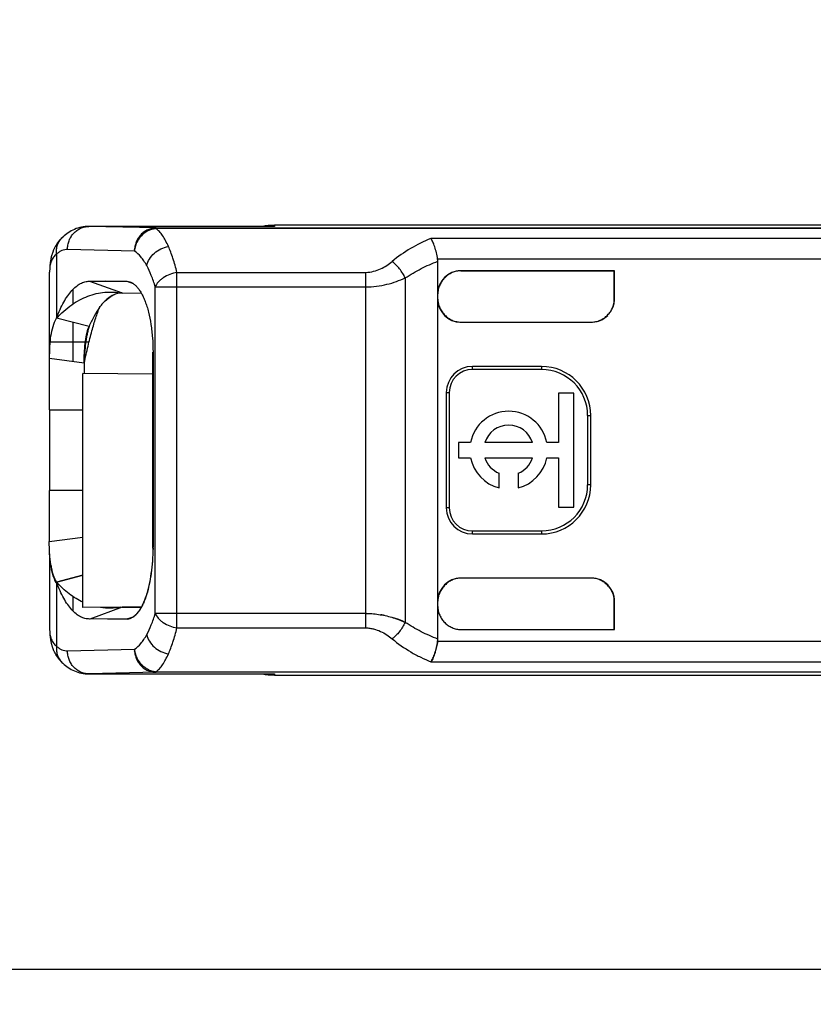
# Model space of a CAD drawing. Header units: millimetres. Extents: x 0 to 210, y 0 to 297.
# Tile 6 of 49: x 63.163 to 64.146, y 144.672 to 145.891. Entities that reach past the tile are written whole.
import ezdxf
from ezdxf.enums import TextEntityAlignment as Align

# ---------------------------------------------------------------- set-up
doc = ezdxf.new("R2010")
doc.units = ezdxf.units.MM
doc.header["$LTSCALE"] = 19.36
doc.layers.get('0').update_dxf_attribs({"linetype": 'CONTINUOUS'})
doc.layers.add('INTF_BLANK', color=7, linetype='CONTINUOUS')
doc.layers.add('Z_DIM_2D', color=7, linetype='CONTINUOUS')
doc.styles.add('TEXTSTYLE_3', font='helveticaneueltw1g-ltcn.otf')
doc.styles.add('TEXTSTYLE_4', font='gdt', dxfattribs={"width": 0.7})
doc.dimstyles.new('DIMSTYLE_2', dxfattribs={"dimtxt": 2.1, "dimasz": 3.5, "dimexe": 1.5, "dimexo": 0, "dimgap": 0.525, "dimtad": 1, "dimlfac": 7.000007, "dimdsep": 46, "dimtxsty": 'TEXTSTYLE_3', "dimblk": '_FILLED', "dimblk1": '_FILLED', "dimblk2": '_FILLED', "dimcen": 0.09, "dimclrt": 5, "dimazin": 2, "dimtol": 1, "dimtp": 0.3, "dimtm": 0.3, "dimtfac": 1, "dimtofl": 0, "dimtmove": 0, "dimatfit": 3, "dimldrblk": '_FILLED', "dimfxl": 0, "dimtolj": 1, "dimarcsym": 0})

# ---------------------------------------------------------------- blocks, each defined once
blk = doc.blocks.new('*D13')
at = {"layer": 'Z_DIM_2D', "color": 2, "linetype": 'Continuous', "transparency": 16777216}
for p, q in [((62.2036, 148.0865), (58.3212, 148.0865)), ((59.8212, 148.0865), (59.8212, 147.9151)), ((59.8212, 147.7437), (59.8212, 147.9151)), ((59.8212, 147.9151), (59.8212, 138.9946)), ((63.8464, 147.7437), (58.3212, 147.7437))]:
    blk.add_line(p, q, dxfattribs=at)
at = {"layer": 'Z_DIM_2D', "color": 5, "linetype": 'Continuous', "transparency": 16777216}
for s, height, style, p in [('0.3', 1.47, 'TEXTSTYLE_3', (58.9812, 146.704)), ('`', 1.47, 'TEXTSTYLE_4', (58.9812, 144.2357)), ('2.4', 2.1, 'TEXTSTYLE_3', (59.2962, 142.5207))]:
    blk.add_text(s, height=height, rotation=90, dxfattribs=dict(at, style=style)).set_placement(p, align=Align.RIGHT)
blk = doc.blocks.new('_FILLED')
at = {"color": 0, "linetype": 'ByBlock'}
blk.add_solid([(0, 0), (-1, 0.125), (-1, -0.125)], dxfattribs=at)
blk = doc.blocks.new('_NONE')
blk = doc.blocks.new('*D14')
at = {"layer": 'Z_DIM_2D', "color": 2, "linetype": 'Continuous', "transparency": 16777216}
for p, q in [((72.4679, 145.1151), (69.6723, 145.1151)), ((71.1723, 145.1151), (71.1723, 144.9151)), ((71.1723, 144.7151), (71.1723, 144.9151)), ((71.1723, 144.9151), (71.1723, 136.0964))]:
    blk.add_line(p, q, dxfattribs=at)
at = {"layer": 'Z_DIM_2D', "color": 5, "linetype": 'Continuous', "transparency": 16777216}
for s, height, style, p in [('0.3', 1.47, 'TEXTSTYLE_3', (70.3323, 143.8058)), ('`', 1.47, 'TEXTSTYLE_4', (70.3323, 141.3375)), ('2.8', 2.1, 'TEXTSTYLE_3', (70.6473, 139.6225))]:
    blk.add_text(s, height=height, rotation=90, dxfattribs=dict(at, style=style)).set_placement(p, align=Align.RIGHT)

msp = doc.modelspace()

# ---------------------------------------------------------------- linework, layer by layer
at = {"color": 9, "linetype": 'Continuous'}
for p, q in [((63.2485, 145.6352), (63.2486, 145.6352)), ((63.2485, 145.6352), (63.2486, 145.6352)), ((63.4786, 145.6352), (63.249, 145.6352)), ((63.332, 145.6332), (63.249, 145.6352)), ((63.4786, 145.6365), (63.4786, 145.6352)), ((63.332, 145.6332), (64.7303, 145.6332)), ((63.332, 145.633), (63.332, 145.6332)), ((63.332, 145.6324), (63.332, 145.633)), ((64.7303, 145.6324), (63.332, 145.6324)), ((63.2163, 145.6219), (63.2163, 145.622)), ((64.7486, 145.6202), (63.6723, 145.6202)), ((63.2086, 145.6008), (63.2086, 145.5218)), ((63.3051, 145.6046), (63.2221, 145.6066)), ((64.7486, 145.5946), (63.6808, 145.5946)), ((63.2, 145.4718), (63.2, 145.5786)), ((63.3577, 145.1378), (63.3577, 145.5782)), ((63.3577, 145.5782), (63.592, 145.5782)), ((63.592, 145.1557), (63.592, 145.5782)), ((63.7096, 145.5801), (63.7096, 145.5802)), ((63.6406, 145.5713), (63.6406, 145.1447)), ((63.2286, 145.5567), (63.2286, 145.5388)), ((63.3309, 145.1557), (63.3309, 145.5602)), ((63.3309, 145.5602), (63.592, 145.5602)), ((63.2286, 145.5163), (63.2286, 145.4679)), ((63.2008, 145.4923), (63.2443, 145.4923)), ((63.2447, 145.4923), (63.249, 145.4923)), ((63.7238, 145.458), (63.7238, 145.4618)), ((63.8095, 145.4618), (63.8095, 145.458)), ((63.6915, 145.4294), (63.6952, 145.4294)), ((63.2, 145.408), (63.2413, 145.408)), ((63.8667, 145.4008), (63.8705, 145.4008)), ((63.2413, 145.308), (63.2, 145.308)), ((63.8705, 145.3151), (63.8667, 145.3151)), ((63.6952, 145.2865), (63.6915, 145.2865)), ((63.7238, 145.2542), (63.7238, 145.258)), ((63.8095, 145.258), (63.8095, 145.2542)), ((63.2, 145.2297), (63.2, 145.1374)), ((63.2086, 145.1942), (63.2086, 145.1152)), ((63.2286, 145.177), (63.2286, 145.1591)), ((63.592, 145.1557), (63.3309, 145.1557)), ((63.3577, 145.1378), (63.592, 145.1378)), ((63.7095, 145.1358), (63.7095, 145.1358)), ((63.2221, 145.1094), (63.3051, 145.1113)), ((63.6808, 145.1214), (64.7486, 145.1214)), ((63.6725, 145.0958), (64.7486, 145.0958)), ((63.332, 145.0828), (63.249, 145.0808)), ((63.249, 145.0808), (63.4786, 145.0808)), ((63.332, 145.0835), (64.7303, 145.0835)), ((63.332, 145.083), (63.332, 145.0835)), ((63.332, 145.0828), (63.332, 145.083)), ((64.7303, 145.0828), (63.332, 145.0828)), ((63.4786, 145.0808), (63.4786, 145.0794))]:
    msp.add_line(p, q, dxfattribs=at)
at = {"color": 7, "linetype": 'Continuous'}
for p, q in [((63.2486, 145.6352), (63.2485, 145.6352)), ((63.2485, 145.6352), (63.2486, 145.6352)), ((63.2489, 145.6352), (63.2488, 145.6352)), ((63.2489, 145.6352), (63.249, 145.6352)), ((63.3226, 145.6299), (63.3226, 145.6299)), ((63.3226, 145.6299), (63.3226, 145.6299)), ((63.7095, 145.5801), (63.7095, 145.5802)), ((63.7095, 145.5802), (63.7096, 145.5801)), ((63.7095, 145.5802), (63.7096, 145.5801)), ((63.2493, 145.5672), (63.2962, 145.5671)), ((63.2496, 145.5672), (63.2897, 145.5527)), ((63.2962, 145.5669), (63.2698, 145.5671)), ((63.3038, 145.5642), (63.2962, 145.5669)), ((63.2897, 145.5527), (63.2897, 145.5527)), ((63.2897, 145.5527), (63.3136, 145.5525)), ((63.2761, 145.5485), (63.2762, 145.5486)), ((63.2761, 145.5485), (63.2762, 145.5486)), ((63.262, 145.5349), (63.262, 145.5348)), ((63.2085, 145.5216), (63.2086, 145.5218)), ((63.2086, 145.5215), (63.2087, 145.5217)), ((63.2489, 145.511), (63.2086, 145.5215)), ((63.2488, 145.511), (63.2488, 145.5111)), ((63.2488, 145.511), (63.2488, 145.5111)), ((63.2488, 145.511), (63.2488, 145.511)), ((63.328, 145.2373), (63.328, 145.4794)), ((63.328, 145.4794), (63.3281, 145.4794)), ((63.3281, 145.4794), (63.3281, 145.2373)), ((63.2, 145.408), (63.2, 145.4718)), ((63.2, 145.4718), (63.2428, 145.466)), ((63.2428, 145.466), (63.2428, 145.4658)), ((63.2428, 145.466), (63.2429, 145.466)), ((63.2428, 145.466), (63.2429, 145.466)), ((63.2413, 145.1629), (63.2413, 145.4531)), ((63.2, 145.2448), (63.2, 145.308)), ((63.1996, 145.2447), (63.2413, 145.2503)), ((63.328, 145.2366), (63.328, 145.2365)), ((63.2086, 145.1945), (63.2413, 145.203)), ((63.2086, 145.1942), (63.2085, 145.1945)), ((63.2089, 145.1935), (63.2094, 145.1936)), ((63.2897, 145.1633), (63.2498, 145.1488)), ((63.2897, 145.1633), (63.3135, 145.1635)), ((63.2962, 145.1489), (63.2494, 145.1488)), ((63.2723, 145.1488), (63.2962, 145.149)), ((63.2962, 145.149), (63.3047, 145.1521)), ((63.2965, 145.1489), (63.304, 145.1516)), ((63.2996, 145.1495), (63.2996, 145.1495)), ((63.2996, 145.1495), (63.2996, 145.1495)), ((63.592, 145.1378), (63.592, 145.1557)), ((63.5926, 145.1557), (63.592, 145.1557)), ((63.3128, 145.0934), (63.3127, 145.0935)), ((63.2485, 145.0808), (63.2486, 145.0808)), ((63.2489, 145.0808), (63.2488, 145.0808)), ((63.2489, 145.0808), (63.2489, 145.0808)), ((62.2036, 144.7151), (141.2035, 144.7151))]:
    msp.add_line(p, q, dxfattribs=at)
at = {"color": 6, "linetype": 'Continuous'}
for p, q in [((63.2489, 145.6352), (63.2487, 145.6352)), ((64.828, 145.6365), (63.4786, 145.6365)), ((63.2163, 145.6219), (63.216, 145.6217)), ((63.2163, 145.622), (63.2163, 145.6219)), ((63.681, 145.124), (63.681, 145.5919)), ((63.9, 145.5802), (63.7096, 145.5802)), ((63.7096, 145.5801), (63.8996, 145.5801)), ((63.8996, 145.5801), (63.9, 145.5802)), ((63.8996, 145.5444), (63.8996, 145.5801)), ((63.9, 145.5452), (63.9, 145.5802)), ((63.8996, 145.5444), (63.9, 145.5452)), ((63.7095, 145.5166), (63.8714, 145.5166)), ((63.2429, 145.466), (63.2429, 145.4531)), ((63.328, 145.4523), (63.2413, 145.4531)), ((63.8095, 145.4618), (63.7238, 145.4618)), ((63.8095, 145.458), (63.7238, 145.458)), ((63.6915, 145.4294), (63.6915, 145.2865)), ((63.6952, 145.4294), (63.6952, 145.2865)), ((63.8307, 145.4285), (63.8307, 145.3674)), ((63.8497, 145.4285), (63.8307, 145.4285)), ((63.8497, 145.2874), (63.8497, 145.4285)), ((63.2, 145.408), (63.2, 145.308)), ((63.8667, 145.3151), (63.8667, 145.4008)), ((63.8705, 145.3151), (63.8705, 145.4008)), ((63.7068, 145.3674), (63.7068, 145.3485)), ((63.7216, 145.3674), (63.7068, 145.3674)), ((63.7984, 145.3674), (63.7393, 145.3674)), ((63.8307, 145.3674), (63.8161, 145.3674)), ((63.7068, 145.3485), (63.7216, 145.3485)), ((63.7393, 145.3485), (63.7984, 145.3485)), ((63.8161, 145.3485), (63.8307, 145.3485)), ((63.8307, 145.3485), (63.8307, 145.2874)), ((63.757, 145.3113), (63.757, 145.3293)), ((63.7807, 145.3293), (63.7807, 145.3113)), ((63.8307, 145.2874), (63.8497, 145.2874)), ((63.7238, 145.258), (63.8095, 145.258)), ((63.7238, 145.2542), (63.8095, 145.2542)), ((63.8714, 145.1994), (63.7095, 145.1994)), ((63.8996, 145.1358), (63.8996, 145.172)), ((63.2897, 145.1633), (63.2413, 145.1629)), ((63.9, 145.1358), (63.9, 145.1708)), ((63.2, 145.1374), (63.2, 145.1366)), ((63.7095, 145.1358), (63.9, 145.1358)), ((63.7095, 145.1358), (63.8996, 145.1358)), ((63.8996, 145.1358), (63.9, 145.1358)), ((63.2489, 145.0808), (63.2485, 145.0808)), ((63.2486, 145.0808), (63.2485, 145.0808)), ((63.4786, 145.0794), (64.828, 145.0794))]:
    msp.add_line(p, q, dxfattribs=at)
for points in [[(63.216, 145.6217), (63.2156, 145.6213), (63.2152, 145.621), (63.2149, 145.6206), (63.2145, 145.6202), (63.2141, 145.6199), (63.2138, 145.6195), (63.2134, 145.6191), (63.2131, 145.6187), (63.2127, 145.6183), (63.2124, 145.6179), (63.212, 145.6175), (63.2117, 145.6171), (63.2114, 145.6167), (63.2111, 145.6163), (63.2107, 145.6159), (63.2104, 145.6155), (63.2101, 145.6151), (63.2098, 145.6147), (63.2095, 145.6142), (63.2092, 145.6138), (63.2089, 145.6134), (63.2086, 145.6129), (63.2084, 145.6125), (63.2081, 145.612), (63.2078, 145.6116), (63.2075, 145.6111), (63.2073, 145.6107), (63.207, 145.6102), (63.2067, 145.6097), (63.2065, 145.6092), (63.2062, 145.6087), (63.206, 145.6083), (63.2057, 145.6078), (63.2055, 145.6073), (63.2053, 145.6067), (63.205, 145.6062), (63.2048, 145.6057), (63.2046, 145.6052), (63.2044, 145.6046), (63.2042, 145.6041), (63.204, 145.6036), (63.2038, 145.603), (63.2036, 145.6024), (63.2034, 145.6019), (63.2032, 145.6013), (63.203, 145.6007), (63.2028, 145.6001), (63.2026, 145.5995), (63.2025, 145.5989), (63.2023, 145.5983), (63.2021, 145.5977), (63.202, 145.597), (63.2018, 145.5964), (63.2017, 145.5957), (63.2015, 145.5951), (63.2014, 145.5944), (63.2013, 145.5937), (63.2011, 145.593), (63.201, 145.5923), (63.2009, 145.5916), (63.2008, 145.5908), (63.2007, 145.5901), (63.2006, 145.5893), (63.2005, 145.5885), (63.2004, 145.5877), (63.2004, 145.5869), (63.2003, 145.586), (63.2002, 145.5851), (63.2002, 145.5843), (63.2001, 145.5833), (63.2001, 145.5824), (63.2001, 145.5815), (63.2, 145.5805), (63.2, 145.5795), (63.2, 145.5786)], [(63.2, 145.1366), (63.2, 145.1357), (63.2, 145.1348), (63.2001, 145.134), (63.2001, 145.1332), (63.2001, 145.1323), (63.2002, 145.1315), (63.2002, 145.1307), (63.2003, 145.13), (63.2003, 145.1292), (63.2004, 145.1284), (63.2005, 145.1276), (63.2006, 145.1269), (63.2007, 145.1261), (63.2008, 145.1254), (63.2009, 145.1246), (63.201, 145.1239), (63.2011, 145.1232), (63.2012, 145.1225), (63.2014, 145.1218), (63.2015, 145.1211), (63.2016, 145.1204), (63.2018, 145.1197), (63.2019, 145.1191), (63.2021, 145.1184), (63.2022, 145.1178), (63.2024, 145.1172), (63.2026, 145.1166), (63.2028, 145.116), (63.2029, 145.1154), (63.2031, 145.1148), (63.2033, 145.1142), (63.2035, 145.1136), (63.2037, 145.1131), (63.2039, 145.1125), (63.2041, 145.1119), (63.2043, 145.1114), (63.2046, 145.1108), (63.2048, 145.1103), (63.205, 145.1098), (63.2053, 145.1092), (63.2055, 145.1087), (63.2058, 145.1082), (63.206, 145.1077), (63.2063, 145.1072), (63.2065, 145.1067), (63.2068, 145.1062), (63.2071, 145.1057), (63.2073, 145.1052), (63.2076, 145.1047), (63.2079, 145.1042), (63.2082, 145.1038), (63.2085, 145.1033), (63.2088, 145.1028), (63.2091, 145.1024), (63.2094, 145.1019), (63.2097, 145.1015), (63.21, 145.101), (63.2103, 145.1006), (63.2106, 145.1002), (63.2109, 145.0998), (63.2113, 145.0993), (63.2116, 145.0989), (63.212, 145.0985), (63.2123, 145.0981), (63.2126, 145.0977), (63.213, 145.0973), (63.2133, 145.0969), (63.2137, 145.0965), (63.2141, 145.0961), (63.2144, 145.0957), (63.2148, 145.0954), (63.2152, 145.095), (63.2156, 145.0946), (63.216, 145.0943), (63.2162, 145.094)]]:
    msp.add_lwpolyline(points, dxfattribs=at)
at = {"color": 9, "linetype": 'Continuous'}
for centre, radius, start, end in [((63.249, 145.6099), 0.0252, 90.142, 90.9188), ((63.7424, 145.4477), 0.1862, 112.1139, 129.3351), ((63.2317, 145.111), 0.023, 227.5248, 227.7077), ((63.249, 145.106), 0.0252, 268.8744, 269.8566)]:
    msp.add_arc(centre, radius, start, end, dxfattribs=at)
at = {"color": 7, "linetype": 'Continuous'}
for centre, radius, start, end in [((63.2485, 145.6168), 0.0184, 89.1879, 89.8058), ((63.2485, 145.6186), 0.0165, 88.5887, 89.7784), ((63.2486, 145.622), 0.0132, 89.0467, 89.7719), ((63.2486, 145.6216), 0.0136, 88.4478, 89.0475), ((63.3361, 145.602), 0.0311, 136.0371, 151.3679), ((63.3356, 145.6024), 0.0305, 139.2186, 139.7122), ((63.3357, 145.6024), 0.0305, 138.71, 139.2185), ((63.3357, 145.6023), 0.0306, 138.1989, 138.71), ((63.3357, 145.6024), 0.0305, 137.6984, 138.1993), ((63.3355, 145.6025), 0.0302, 137.175, 137.6984), ((63.3357, 145.6023), 0.0306, 136.6102, 137.1732), ((63.3365, 145.6016), 0.0316, 136.0303, 136.61), ((63.3357, 145.6023), 0.0306, 135.409, 136.0184), ((63.3347, 145.6038), 0.0288, 114.9956, 115.2541), ((63.3347, 145.6038), 0.0288, 114.6147, 114.8599), ((63.3341, 145.6063), 0.0262, 94.6095, 95.156), ((63.3341, 145.6024), 0.029, 175.0904, 175.7049), ((63.3343, 145.6024), 0.0293, 173.2572, 173.8681), ((63.3343, 145.6024), 0.0292, 173.8681, 174.4779), ((63.3342, 145.6024), 0.0291, 174.4779, 175.0904), ((63.3345, 145.6024), 0.0294, 172.0237, 172.6413), ((63.3344, 145.6024), 0.0293, 172.6413, 173.2571), ((63.7095, 145.5516), 0.0286, 90.0005, 180), ((63.7095, 145.5521), 0.0281, 91.8837, 102.2278), ((63.7095, 145.5515), 0.0286, 90.0127, 101.0145), ((63.7095, 145.5519), 0.0282, 90.0052, 91.8788), ((63.2895, 145.5311), 0.0216, 89.5923, 91.8031), ((63.7095, 145.5451), 0.0286, 180, 269.9889), ((63.7057, 145.5451), 0.0248, 180.0026, 180.8666), ((63.8722, 145.5448), 0.0275, 335.524, 345.5793), ((63.871, 145.5448), 0.0286, 339.676, 346.1684), ((63.871, 145.5448), 0.0287, 346.1921, 359.2511), ((63.8714, 145.5452), 0.0286, 359.417, 359.9952), ((63.8714, 145.5452), 0.0286, 270.0048, 314.9993), ((63.0897, 145.2392), 0.2383, 359.3757, 359.5489), ((63.7095, 145.1708), 0.0286, 90.0111, 180), ((63.8714, 145.1708), 0.0286, 0.0048, 89.9952), ((63.7058, 145.1708), 0.0248, 179.1341, 179.312), ((63.7059, 145.1708), 0.0249, 179.3123, 179.9954), ((63.8711, 145.1712), 0.0286, 1.8308, 20.308), ((63.8387, 145.153), 0.0639, 16.2017, 17.4043), ((63.7095, 145.1643), 0.0286, 180, 180.5786), ((63.2956, 145.1625), 0.0137, 272.832, 287.0922), ((63.2952, 145.1638), 0.015, 287.3579, 294.3084), ((63.5916, 145.0557), 0.1001, 89.3764, 89.7441), ((63.5898, 145.0347), 0.1212, 78.0014, 80.1171), ((63.7095, 145.1643), 0.0286, 269.4213, 269.9995), ((63.3343, 145.1135), 0.0292, 184.2953, 184.9147), ((63.3344, 145.1135), 0.0294, 184.9147, 185.5277), ((63.3345, 145.1136), 0.0294, 185.5276, 186.1345), ((63.3346, 145.1136), 0.0295, 186.1345, 186.7361), ((63.3346, 145.1136), 0.0296, 186.7361, 187.3293), ((63.5615, 145.1402), 0.1208, 350.8642, 351.0172), ((63.3347, 145.1136), 0.0296, 187.3294, 188.027), ((63.3362, 145.114), 0.0312, 208.6466, 220.7643), ((63.336, 145.1139), 0.0309, 220.7855, 221.2647), ((63.3359, 145.1138), 0.0308, 221.3784, 223.9862), ((63.3358, 145.1137), 0.0307, 223.9854, 226.5809), ((63.3345, 145.1124), 0.0288, 223.9543, 224.5876), ((63.3357, 145.1137), 0.0306, 226.5822, 226.8025), ((63.2485, 145.0992), 0.0184, 270.1889, 271.294), ((63.2485, 145.0979), 0.0171, 270.2141, 271.4054), ((63.2486, 145.0934), 0.0126, 270.0902, 271.1661), ((63.2486, 145.0925), 0.0117, 270.0001, 271.1582), ((63.2483, 145.1088), 0.028, 271.1263, 271.2626), ((63.3341, 145.1092), 0.0257, 264.7425, 265.3967)]:
    msp.add_arc(centre, radius, start, end, dxfattribs=at)
at = {"color": 6, "linetype": 'Continuous'}
for centre, radius, start, end in [((63.4786, 145.5508), 0.0857, 90.0003, 100.2808), ((63.4776, 145.5493), 0.0859, 89.3565, 90), ((63.6641, 145.592), 0.0169, 359.9385, 8.9014), ((63.7238, 145.4294), 0.0323, 90, 180), ((63.7238, 145.4294), 0.0286, 90, 180), ((63.8095, 145.4008), 0.0609, 0, 90), ((63.8095, 145.4008), 0.0571, 0, 90), ((63.7688, 145.358), 0.0482, 11.3273, 168.6727), ((63.7688, 145.358), 0.031, 17.7847, 162.2153), ((63.7688, 145.358), 0.0482, 191.3273, 255.7958), ((63.7688, 145.358), 0.031, 197.7847, 247.568), ((63.7688, 145.358), 0.0482, 284.2042, 348.6727), ((63.7688, 145.358), 0.031, 292.432, 342.2153), ((63.8095, 145.3151), 0.0609, 270, 360), ((63.8095, 145.3151), 0.0571, 270, 0), ((63.7238, 145.2865), 0.0323, 180, 270), ((63.7238, 145.2865), 0.0286, 180, 270), ((63.7095, 145.1645), 0.0286, 258.9291, 269.9871), ((63.6641, 145.124), 0.0169, 351.0986, 0.0625), ((63.4776, 145.1667), 0.0859, 270, 270.643)]:
    msp.add_arc(centre, radius, start, end, dxfattribs=at)
msp.add_ellipse((63.4786, 145.1651), major_axis=(0, -0.0857), ratio=0.999962, start_param=-0.17942, end_param=-0.000005, dxfattribs=at)
for points, knots in [([(63.2485, 145.6352), (63.2455, 145.6352), (63.2394, 145.6345), (63.2308, 145.6318), (63.223, 145.6275), (63.2184, 145.6239), (63.2163, 145.622)], [0, 0, 0, 0, 0.25656, 0.509628, 0.757261, 1, 1, 1, 1]), ([(63.3472, 145.6103), (63.3461, 145.6128), (63.3439, 145.6174), (63.3402, 145.6235), (63.3363, 145.6285), (63.3334, 145.6313), (63.332, 145.6324)], [0, 0, 0, 0, 0.298663, 0.563784, 0.79661, 1, 1, 1, 1]), ([(63.6808, 145.5946), (63.6803, 145.5972), (63.6794, 145.6024), (63.6777, 145.6085), (63.6761, 145.6129), (63.6749, 145.6157), (63.6737, 145.6181), (63.6728, 145.6195), (63.6723, 145.6202)], [0, 0, 0, 0, 0.298671, 0.575542, 0.700176, 0.813243, 0.913462, 1, 1, 1, 1]), ([(63.2163, 145.094), (63.2184, 145.0921), (63.223, 145.0884), (63.2308, 145.0842), (63.2394, 145.0814), (63.2454, 145.0808), (63.2485, 145.0808)], [0, 0, 0, 0, 0.242761, 0.490402, 0.74346, 1, 1, 1, 1])]:
    msp.add_open_spline(points, degree=3, knots=knots, dxfattribs=at)
at = {"color": 9, "linetype": 'Continuous'}
for points, knots in [([(63.2221, 145.6066), (63.2221, 145.6084), (63.2224, 145.6121), (63.2239, 145.6175), (63.2264, 145.6224), (63.2297, 145.6267), (63.2337, 145.6303), (63.2383, 145.633), (63.2433, 145.6347), (63.2468, 145.6351), (63.2485, 145.6352)], [0, 0, 0, 0, 0.128648, 0.256807, 0.38399, 0.509845, 0.634209, 0.757141, 0.878918, 1, 1, 1, 1]), ([(63.332, 145.6332), (63.3302, 145.6332), (63.3267, 145.6328), (63.3216, 145.6311), (63.317, 145.6285), (63.3129, 145.6249), (63.3095, 145.6205), (63.307, 145.6156), (63.3055, 145.6102), (63.3051, 145.6065), (63.3051, 145.6046)], [0, 0, 0, 0, 0.121086, 0.242839, 0.365738, 0.490075, 0.615921, 0.743116, 0.871308, 1, 1, 1, 1]), ([(63.2086, 145.6008), (63.2084, 145.6028), (63.2084, 145.6068), (63.2097, 145.6125), (63.2123, 145.6177), (63.2149, 145.6207), (63.2163, 145.6219)], [0, 0, 0, 0, 0.257636, 0.509271, 0.756011, 1, 1, 1, 1]), ([(63.3204, 145.5865), (63.321, 145.5894), (63.3234, 145.5951), (63.3296, 145.6023), (63.3377, 145.6077), (63.344, 145.6098), (63.3472, 145.6103)], [0, 0, 0, 0, 0.233991, 0.484265, 0.743191, 1, 1, 1, 1]), ([(63.3577, 145.5782), (63.3563, 145.5841), (63.354, 145.5925), (63.3502, 145.6032), (63.3482, 145.608), (63.3472, 145.6103)], [0, 0, 0, 0, 0.535922, 0.777268, 1, 1, 1, 1]), ([(63.2086, 145.6008), (63.2079, 145.6003), (63.2065, 145.5991), (63.2046, 145.597), (63.2031, 145.5946), (63.2015, 145.5909), (63.2002, 145.5856), (63.2, 145.581), (63.2, 145.5786)], [0, 0, 0, 0, 0.112045, 0.22305, 0.335674, 0.452463, 0.706807, 1, 1, 1, 1]), ([(63.2221, 145.6066), (63.2209, 145.6066), (63.2186, 145.6064), (63.2151, 145.6053), (63.2117, 145.6034), (63.2097, 145.6017), (63.2086, 145.6008)], [0, 0, 0, 0, 0.228228, 0.465337, 0.720376, 1, 1, 1, 1]), ([(63.3204, 145.5865), (63.3192, 145.5885), (63.317, 145.5923), (63.3123, 145.5987), (63.3081, 145.6027), (63.3051, 145.6046)], [0, 0, 0, 0, 0.291273, 0.554294, 1, 1, 1, 1]), ([(63.3309, 145.5602), (63.3295, 145.5651), (63.3264, 145.574), (63.3225, 145.5826), (63.3204, 145.5865)], [0, 0, 0, 0, 0.533882, 1, 1, 1, 1]), ([(63.592, 145.5782), (63.5951, 145.5782), (63.6014, 145.5792), (63.61, 145.5823), (63.6177, 145.5865), (63.6223, 145.5899), (63.6244, 145.5917)], [0, 0, 0, 0, 0.265427, 0.522729, 0.768292, 1, 1, 1, 1]), ([(63.6406, 145.5713), (63.6397, 145.5732), (63.6376, 145.5772), (63.6337, 145.5827), (63.6293, 145.5876), (63.626, 145.5905), (63.6244, 145.5917)], [0, 0, 0, 0, 0.245828, 0.506569, 0.764039, 1, 1, 1, 1]), ([(63.6406, 145.5713), (63.6469, 145.5755), (63.66, 145.5832), (63.6739, 145.5893), (63.681, 145.5919)], [0, 0, 0, 0, 0.503954, 1, 1, 1, 1]), ([(63.3577, 145.5782), (63.3548, 145.5776), (63.3488, 145.576), (63.342, 145.5725), (63.3373, 145.5689), (63.3338, 145.5654), (63.3317, 145.5623), (63.3309, 145.5602)], [0, 0, 0, 0, 0.271619, 0.548107, 0.678012, 0.797707, 1, 1, 1, 1]), ([(63.592, 145.5602), (63.5964, 145.5602), (63.6051, 145.5608), (63.6178, 145.5631), (63.6296, 145.5667), (63.637, 145.5697), (63.6406, 145.5713)], [0, 0, 0, 0, 0.263411, 0.520888, 0.767642, 1, 1, 1, 1]), ([(63.3204, 145.1295), (63.3225, 145.1333), (63.3264, 145.1419), (63.3295, 145.1509), (63.3309, 145.1557)], [0, 0, 0, 0, 0.466128, 1, 1, 1, 1]), ([(63.3309, 145.1557), (63.3318, 145.1536), (63.3339, 145.1504), (63.3375, 145.1469), (63.3421, 145.1434), (63.3488, 145.14), (63.3547, 145.1383), (63.3577, 145.1378)], [0, 0, 0, 0, 0.21062, 0.329154, 0.455284, 0.723581, 1, 1, 1, 1]), ([(63.2, 145.1374), (63.2, 145.1349), (63.2002, 145.1304), (63.2015, 145.125), (63.2031, 145.1214), (63.2046, 145.119), (63.2065, 145.1169), (63.2079, 145.1157), (63.2086, 145.1152)], [0, 0, 0, 0, 0.293927, 0.548517, 0.665072, 0.77736, 0.888079, 1, 1, 1, 1]), ([(63.3472, 145.1056), (63.3482, 145.1079), (63.3502, 145.1128), (63.354, 145.1234), (63.3563, 145.1319), (63.3577, 145.1378)], [0, 0, 0, 0, 0.222734, 0.464086, 1, 1, 1, 1]), ([(63.592, 145.1378), (63.5936, 145.1378), (63.5968, 145.1375), (63.6029, 145.1363), (63.6101, 145.1338), (63.6177, 145.1295), (63.6223, 145.126), (63.6244, 145.1243)], [0, 0, 0, 0, 0.133716, 0.266146, 0.523627, 0.768856, 1, 1, 1, 1]), ([(63.6406, 145.1447), (63.6396, 145.1426), (63.6375, 145.1387), (63.6336, 145.1331), (63.6293, 145.1283), (63.626, 145.1255), (63.6244, 145.1243)], [0, 0, 0, 0, 0.255115, 0.514074, 0.76581, 1, 1, 1, 1]), ([(63.681, 145.124), (63.6739, 145.1267), (63.66, 145.1328), (63.6469, 145.1404), (63.6406, 145.1447)], [0, 0, 0, 0, 0.496854, 1, 1, 1, 1]), ([(63.3051, 145.1113), (63.3081, 145.1133), (63.3123, 145.1172), (63.317, 145.1237), (63.3193, 145.1275), (63.3204, 145.1295)], [0, 0, 0, 0, 0.445666, 0.708686, 1, 1, 1, 1]), ([(63.3204, 145.1295), (63.321, 145.1266), (63.3234, 145.1208), (63.3296, 145.1136), (63.3377, 145.1082), (63.344, 145.1062), (63.3472, 145.1056)], [0, 0, 0, 0, 0.233981, 0.48425, 0.743181, 1, 1, 1, 1]), ([(63.6244, 145.1243), (63.6317, 145.1183), (63.6433, 145.1101), (63.6598, 145.1013), (63.6682, 145.0975), (63.6725, 145.0958)], [0, 0, 0, 0, 0.506051, 0.753856, 1, 1, 1, 1]), ([(63.2086, 145.1151), (63.2084, 145.1132), (63.2084, 145.1092), (63.2097, 145.1034), (63.2123, 145.0983), (63.2148, 145.0953), (63.2162, 145.0941)], [0, 0, 0, 0, 0.257614, 0.509254, 0.756009, 1, 1, 1, 1]), ([(63.2086, 145.1152), (63.2096, 145.1142), (63.2117, 145.1125), (63.2151, 145.1106), (63.2186, 145.1095), (63.2209, 145.1093), (63.2221, 145.1094)], [0, 0, 0, 0, 0.279583, 0.534618, 0.771746, 1, 1, 1, 1]), ([(63.3051, 145.1113), (63.3051, 145.1095), (63.3055, 145.1058), (63.307, 145.1004), (63.3095, 145.0954), (63.3129, 145.0911), (63.317, 145.0875), (63.3217, 145.0848), (63.3267, 145.0832), (63.3302, 145.0828), (63.332, 145.0828)], [0, 0, 0, 0, 0.128693, 0.256885, 0.384081, 0.509926, 0.634263, 0.757161, 0.878914, 1, 1, 1, 1]), ([(63.2485, 145.0808), (63.2468, 145.0808), (63.2433, 145.0813), (63.2383, 145.083), (63.2337, 145.0857), (63.2297, 145.0892), (63.2264, 145.0936), (63.2239, 145.0985), (63.2224, 145.1038), (63.2221, 145.1075), (63.2221, 145.1094)], [0, 0, 0, 0, 0.12108, 0.242857, 0.36579, 0.490155, 0.61601, 0.743193, 0.871352, 1, 1, 1, 1]), ([(63.332, 145.0835), (63.3334, 145.0847), (63.3363, 145.0874), (63.3402, 145.0924), (63.3439, 145.0986), (63.3461, 145.1032), (63.3472, 145.1056)], [0, 0, 0, 0, 0.203381, 0.436204, 0.701328, 1, 1, 1, 1])]:
    msp.add_open_spline(points, degree=3, knots=knots, dxfattribs=at)
at = {"color": 7, "linetype": 'Continuous'}
for points, knots in [([(63.3226, 145.6299), (63.321, 145.6292), (63.3178, 145.6273), (63.315, 145.6249), (63.3137, 145.6236)], [0, 0, 0, 0, 0.497132, 1, 1, 1, 1]), ([(63.332, 145.6324), (63.3304, 145.6323), (63.3272, 145.6317), (63.3241, 145.6306), (63.3226, 145.6299)], [0, 0, 0, 0, 0.496218, 1, 1, 1, 1]), ([(63.3088, 145.6168), (63.3078, 145.615), (63.3061, 145.611), (63.3053, 145.6067), (63.3051, 145.6046)], [0, 0, 0, 0, 0.502585, 1, 1, 1, 1]), ([(63.3053, 145.6065), (63.3056, 145.6083), (63.3064, 145.6119), (63.3079, 145.6152), (63.3088, 145.6169)], [0, 0, 0, 0, 0.497959, 1, 1, 1, 1]), ([(63.7095, 145.5802), (63.7077, 145.5802), (63.704, 145.5798), (63.6987, 145.578), (63.6938, 145.5752), (63.6895, 145.5716), (63.6859, 145.5673), (63.6832, 145.5625), (63.6814, 145.5572), (63.681, 145.5535), (63.681, 145.5516)], [0, 0, 0, 0, 0.124952, 0.249942, 0.374963, 0.5, 0.625037, 0.750058, 0.875048, 1, 1, 1, 1]), ([(63.2086, 145.5218), (63.2099, 145.5253), (63.2126, 145.5319), (63.2172, 145.5411), (63.2221, 145.5489), (63.2272, 145.5555), (63.2325, 145.5606), (63.2379, 145.5644), (63.2436, 145.5667), (63.2474, 145.5672), (63.2493, 145.5672)], [0, 0, 0, 0, 0.175342, 0.334271, 0.477251, 0.605041, 0.71882, 0.820444, 0.912787, 1, 1, 1, 1]), ([(63.2962, 145.5671), (63.2972, 145.567), (63.2993, 145.5665), (63.3024, 145.5652), (63.3053, 145.5631), (63.3082, 145.5603), (63.311, 145.5568), (63.3137, 145.5525), (63.3162, 145.5476), (63.3185, 145.542), (63.3207, 145.5357), (63.3233, 145.5263), (63.3258, 145.5134), (63.3276, 145.4968), (63.3281, 145.4852), (63.3281, 145.4794)], [0, 0, 0, 0, 0.031246, 0.0644, 0.100679, 0.14105, 0.18621, 0.236613, 0.292502, 0.353939, 0.420813, 0.492851, 0.650493, 0.821754, 1, 1, 1, 1]), ([(63.2087, 145.5217), (63.2144, 145.5277), (63.2235, 145.5359), (63.237, 145.5442), (63.2472, 145.5489), (63.2577, 145.5521), (63.2683, 145.5537), (63.2791, 145.5539), (63.2862, 145.5531), (63.2897, 145.5525)], [0, 0, 0, 0, 0.274118, 0.402332, 0.525728, 0.645652, 0.763648, 0.881288, 1, 1, 1, 1]), ([(63.2897, 145.5525), (63.2874, 145.5526), (63.2826, 145.5519), (63.2782, 145.5499), (63.2761, 145.5486)], [0, 0, 0, 0, 0.484706, 1, 1, 1, 1]), ([(63.2762, 145.5486), (63.2766, 145.5488), (63.2783, 145.5498), (63.2801, 145.5506), (63.2814, 145.5511)], [0, 0, 0, 0, 0.259243, 1, 1, 1, 1]), ([(63.262, 145.5348), (63.2629, 145.5361), (63.2648, 145.5386), (63.2669, 145.5409), (63.2679, 145.542)], [0, 0, 0, 0, 0.515962, 1, 1, 1, 1]), ([(63.2679, 145.542), (63.2674, 145.5414), (63.2653, 145.5392), (63.2634, 145.5368), (63.262, 145.5349)], [0, 0, 0, 0, 0.237696, 1, 1, 1, 1]), ([(63.2761, 145.5486), (63.2746, 145.5478), (63.2718, 145.5457), (63.2692, 145.5433), (63.2679, 145.542)], [0, 0, 0, 0, 0.477946, 1, 1, 1, 1]), ([(63.2679, 145.542), (63.2686, 145.5426), (63.2711, 145.545), (63.2739, 145.5472), (63.2761, 145.5485)], [0, 0, 0, 0, 0.266966, 1, 1, 1, 1]), ([(63.681, 145.5448), (63.681, 145.5429), (63.6815, 145.5393), (63.6833, 145.534), (63.6861, 145.5292), (63.6897, 145.525), (63.6939, 145.5215), (63.6988, 145.5187), (63.704, 145.517), (63.7077, 145.5166), (63.7095, 145.5166)], [0, 0, 0, 0, 0.124955, 0.249946, 0.374967, 0.500003, 0.625039, 0.750059, 0.875048, 1, 1, 1, 1]), ([(63.8714, 145.5166), (63.8733, 145.5166), (63.877, 145.517), (63.8823, 145.5188), (63.8872, 145.5215), (63.8914, 145.5251), (63.895, 145.5294), (63.8978, 145.5343), (63.8996, 145.5396), (63.9, 145.5433), (63.9, 145.5452)], [0, 0, 0, 0, 0.124952, 0.249942, 0.374963, 0.5, 0.625037, 0.750058, 0.875048, 1, 1, 1, 1]), ([(63.2429, 145.466), (63.2444, 145.4729), (63.2474, 145.4862), (63.2514, 145.5022), (63.2547, 145.5138), (63.2571, 145.5215), (63.2594, 145.5284), (63.2611, 145.5328), (63.262, 145.5348)], [0, 0, 0, 0, 0.299206, 0.569731, 0.69216, 0.805066, 0.907843, 1, 1, 1, 1]), ([(63.262, 145.5348), (63.2595, 145.5314), (63.2547, 145.5236), (63.2508, 145.5154), (63.2489, 145.511)], [0, 0, 0, 0, 0.467222, 1, 1, 1, 1]), ([(63.2, 145.4718), (63.2, 145.4766), (63.2002, 145.4859), (63.2014, 145.4991), (63.2039, 145.511), (63.2068, 145.5183), (63.2085, 145.5216)], [0, 0, 0, 0, 0.284038, 0.544209, 0.781294, 1, 1, 1, 1]), ([(63.2428, 145.4658), (63.2428, 145.47), (63.243, 145.478), (63.2438, 145.4898), (63.2455, 145.5008), (63.2475, 145.5078), (63.2488, 145.511)], [0, 0, 0, 0, 0.270197, 0.528442, 0.772433, 1, 1, 1, 1]), ([(63.2488, 145.511), (63.2483, 145.5094), (63.2474, 145.5062), (63.2463, 145.5012), (63.2453, 145.496), (63.2447, 145.4924), (63.2445, 145.4906)], [0, 0, 0, 0, 0.236468, 0.482664, 0.737455, 1, 1, 1, 1]), ([(63.2445, 145.4906), (63.244, 145.4866), (63.2433, 145.4784), (63.2429, 145.4702), (63.2428, 145.466)], [0, 0, 0, 0, 0.488929, 1, 1, 1, 1]), ([(63.2082, 145.1933), (63.2065, 145.1967), (63.2044, 145.2022), (63.2024, 145.21), (63.2009, 145.2186), (63.1998, 145.2302), (63.1996, 145.2398), (63.1996, 145.2447)], [0, 0, 0, 0, 0.216921, 0.333762, 0.456409, 0.718391, 1, 1, 1, 1]), ([(63.328, 145.2365), (63.3279, 145.2312), (63.3275, 145.2207), (63.3258, 145.2053), (63.3237, 145.193), (63.3214, 145.1838), (63.3191, 145.1758), (63.3163, 145.1686), (63.313, 145.1624), (63.3105, 145.1585), (63.3079, 145.1553), (63.3045, 145.152), (63.3016, 145.1501), (63.2996, 145.1494)], [0, 0, 0, 0, 0.166714, 0.331469, 0.487595, 0.560414, 0.628707, 0.749867, 0.802872, 0.850989, 0.894421, 0.93346, 1, 1, 1, 1]), ([(63.3281, 145.2365), (63.328, 145.2313), (63.3276, 145.2209), (63.3261, 145.2059), (63.3237, 145.1919), (63.3205, 145.1794), (63.3172, 145.1701), (63.3141, 145.1638), (63.3117, 145.1599), (63.3093, 145.1565), (63.3061, 145.153), (63.3033, 145.151), (63.3013, 145.1501)], [0, 0, 0, 0, 0.168068, 0.330893, 0.483943, 0.623034, 0.744858, 0.798683, 0.84766, 0.891904, 0.931708, 1, 1, 1, 1]), ([(63.2085, 145.1945), (63.2077, 145.196), (63.2062, 145.1991), (63.2043, 145.2041), (63.2029, 145.2094), (63.2022, 145.2132), (63.2019, 145.2151)], [0, 0, 0, 0, 0.234332, 0.474345, 0.729097, 1, 1, 1, 1]), ([(63.7095, 145.1994), (63.7077, 145.1994), (63.704, 145.199), (63.6988, 145.1972), (63.6939, 145.1945), (63.6897, 145.1909), (63.6861, 145.1867), (63.6833, 145.1819), (63.6815, 145.1767), (63.681, 145.173), (63.681, 145.1712)], [0, 0, 0, 0, 0.124952, 0.249941, 0.374961, 0.499997, 0.625033, 0.750054, 0.875045, 1, 1, 1, 1]), ([(63.9, 145.1708), (63.9, 145.1727), (63.8996, 145.1764), (63.8978, 145.1817), (63.895, 145.1865), (63.8914, 145.1908), (63.8872, 145.1944), (63.8823, 145.1972), (63.877, 145.199), (63.8733, 145.1994), (63.8714, 145.1994)], [0, 0, 0, 0, 0.124952, 0.249942, 0.374963, 0.5, 0.625037, 0.750058, 0.875048, 1, 1, 1, 1]), ([(63.2413, 145.1696), (63.2384, 145.171), (63.2325, 145.1742), (63.2212, 145.182), (63.2134, 145.1893), (63.2086, 145.1945)], [0, 0, 0, 0, 0.236392, 0.481358, 1, 1, 1, 1]), ([(63.2494, 145.1488), (63.2475, 145.1488), (63.2436, 145.1492), (63.238, 145.1515), (63.2325, 145.1552), (63.2272, 145.1603), (63.2221, 145.1669), (63.2172, 145.1747), (63.2126, 145.184), (63.2099, 145.1906), (63.2086, 145.1942)], [0, 0, 0, 0, 0.087037, 0.178985, 0.280208, 0.393768, 0.521624, 0.664942, 0.824336, 1, 1, 1, 1]), ([(63.288, 145.1633), (63.2839, 145.1626), (63.2754, 145.1618), (63.267, 145.1624), (63.2629, 145.163)], [0, 0, 0, 0, 0.501339, 1, 1, 1, 1]), ([(63.681, 145.1643), (63.681, 145.1625), (63.6814, 145.1588), (63.6832, 145.1535), (63.6859, 145.1486), (63.6895, 145.1443), (63.6938, 145.1407), (63.6987, 145.138), (63.704, 145.1362), (63.7077, 145.1358), (63.7095, 145.1358)], [0, 0, 0, 0, 0.124952, 0.249942, 0.374963, 0.5, 0.625037, 0.750058, 0.875048, 1, 1, 1, 1]), ([(63.2996, 145.1494), (63.2993, 145.1493), (63.2981, 145.1489), (63.2967, 145.1487), (63.2958, 145.1486)], [0, 0, 0, 0, 0.258699, 1, 1, 1, 1]), ([(63.5926, 145.1557), (63.5984, 145.1557), (63.6096, 145.1546), (63.6206, 145.152), (63.6258, 145.1504)], [0, 0, 0, 0, 0.509784, 1, 1, 1, 1]), ([(63.6406, 145.1447), (63.6366, 145.1465), (63.6317, 145.1485), (63.6267, 145.1501), (63.6258, 145.1504)], [0, 0, 0, 0, 0.826451, 1, 1, 1, 1]), ([(63.6258, 145.1504), (63.6271, 145.15), (63.6321, 145.1483), (63.637, 145.1463), (63.6406, 145.1447)], [0, 0, 0, 0, 0.258019, 1, 1, 1, 1]), ([(63.3051, 145.1113), (63.3053, 145.1092), (63.3061, 145.105), (63.3078, 145.101), (63.3088, 145.0991)], [0, 0, 0, 0, 0.49738, 1, 1, 1, 1]), ([(63.6725, 145.0958), (63.6729, 145.0964), (63.6738, 145.0979), (63.6751, 145.1003), (63.6762, 145.1031), (63.6778, 145.1075), (63.6794, 145.1136), (63.6803, 145.1187), (63.6808, 145.1214)], [0, 0, 0, 0, 0.087131, 0.187686, 0.300848, 0.425375, 0.701694, 1, 1, 1, 1]), ([(63.6807, 145.1211), (63.6804, 145.1188), (63.6795, 145.1145), (63.6785, 145.1102), (63.6779, 145.1082)], [0, 0, 0, 0, 0.513883, 1, 1, 1, 1]), ([(63.3088, 145.0991), (63.3079, 145.1007), (63.3064, 145.1041), (63.3056, 145.1076), (63.3053, 145.1094)], [0, 0, 0, 0, 0.501974, 1, 1, 1, 1]), ([(63.3088, 145.0991), (63.3095, 145.0979), (63.311, 145.0955), (63.3127, 145.0934), (63.3137, 145.0924)], [0, 0, 0, 0, 0.500422, 1, 1, 1, 1]), ([(63.6779, 145.1082), (63.6775, 145.1069), (63.6767, 145.1044), (63.6754, 145.1011), (63.6741, 145.0982), (63.673, 145.0965), (63.6725, 145.0958)], [0, 0, 0, 0, 0.296726, 0.564823, 0.800131, 1, 1, 1, 1]), ([(63.3226, 145.086), (63.321, 145.0868), (63.3179, 145.0886), (63.3152, 145.0909), (63.3139, 145.0922)], [0, 0, 0, 0, 0.497183, 1, 1, 1, 1]), ([(63.3226, 145.086), (63.3241, 145.0853), (63.3272, 145.0842), (63.3304, 145.0837), (63.332, 145.0835)], [0, 0, 0, 0, 0.503771, 1, 1, 1, 1])]:
    msp.add_open_spline(points, degree=3, knots=knots, dxfattribs=at)
for points in [[(63.3088, 145.6169), (63.3098, 145.6187), (63.311, 145.6205), (63.3124, 145.6221)], [(63.7096, 145.5801), (63.7096, 145.5801), (63.7095, 145.5801), (63.7095, 145.5801)]]:
    msp.add_open_spline(points, degree=3, dxfattribs=at)
at = {"layer": 'INTF_BLANK', "color": 40, "linetype": 'Continuous'}
for p, q in [((63.2413, 145.203), (63.2086, 145.1945)), ((63.2086, 145.1942), (63.2085, 145.1945)), ((63.3135, 145.1635), (63.2897, 145.1633))]:
    msp.add_line(p, q, dxfattribs=at)
msp.add_open_spline([(63.2085, 145.1945), (63.2076, 145.1961), (63.2061, 145.1992), (63.2043, 145.204), (63.2029, 145.2093), (63.2022, 145.2131), (63.2019, 145.2151)], degree=3, knots=[0, 0, 0, 0, 0.265738, 0.509199, 0.744123, 1, 1, 1, 1], dxfattribs=at)

# ---------------------------------------------------------------- dimensions: what is measured, and where the dimension line sits
at = {"layer": 'Z_DIM_2D', "color": 2, "linetype": 'Continuous'}
for base, p1, p2, angle, picture, middle in [((59.8212, 147.7437), (62.2036, 148.0865), (63.8464, 147.7437), 270, '*D13', (59.8212, 142.8493)), ((71.1723, 145.1151), (62.2036, 144.7151), (69.6723, 145.1151), 90, '*D14', (71.1723, 139.9511))]:
    dim = msp.add_linear_dim(base=base, p1=p1, p2=p2, angle=angle, dimstyle='DIMSTYLE_2', override={"dimblk1": 'NONE', "dimblk2": 'NONE', "dimsah": 1}, dxfattribs=at)
    dim.commit()
    dim.dimension.update_dxf_attribs({"geometry": picture, "text_midpoint": middle, "dimtype": 160})

doc.saveas('drawing.dxf')
